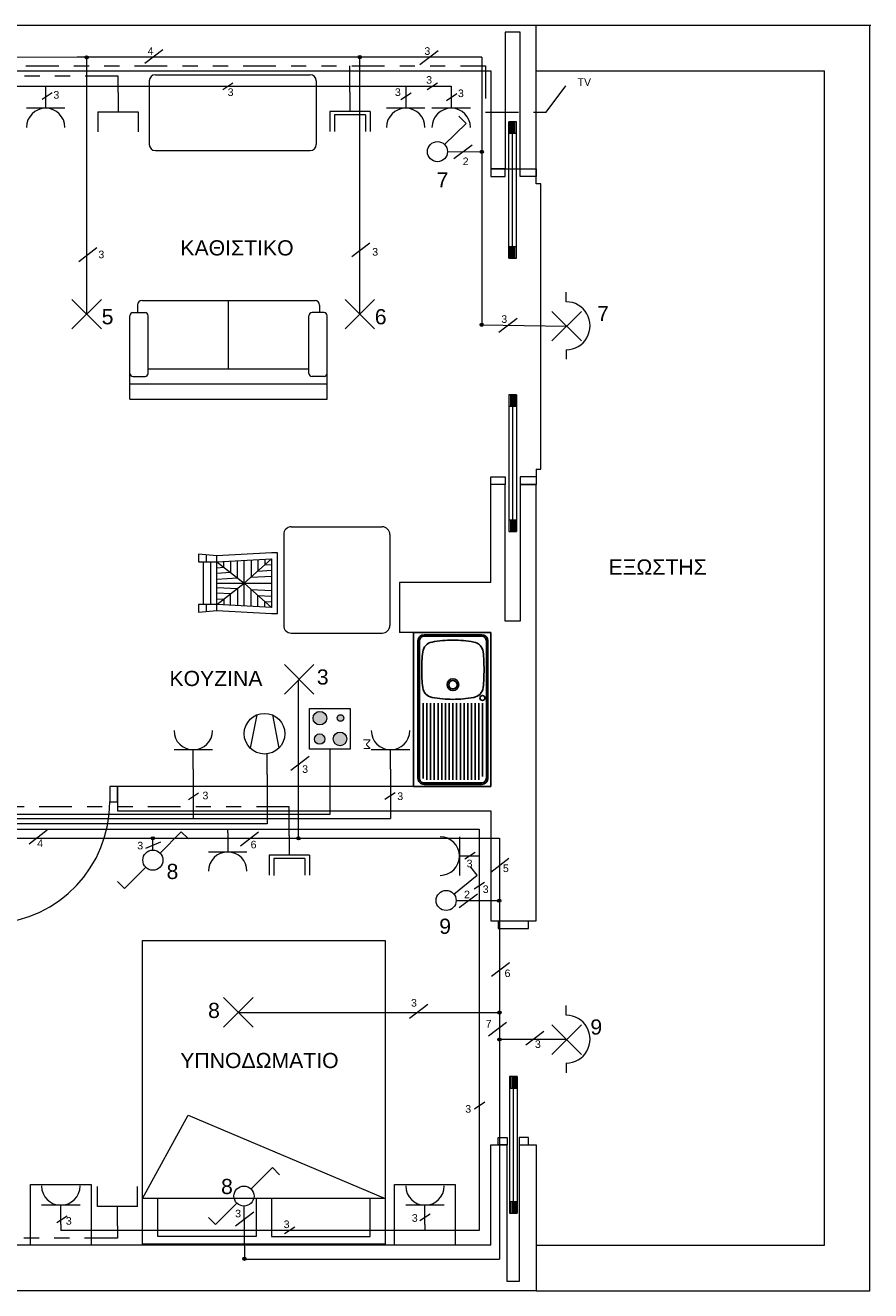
# Model space of a CAD drawing. Header units: millimetres. Extents: x -220908 to 2556, y 1427 to 330958.
# Tile 2 of 7: x 2550.79 to 2556.36, y 1426.58 to 1434.91. Entities that reach past the tile are written whole.
import ezdxf

# ---------------------------------------------------------------- set-up
doc = ezdxf.new("R2010")
doc.units = ezdxf.units.MM
doc.linetypes.add('ACAD_ISO05W100', pattern=[33, 24, -3, 0, -3, 0, -3])
doc.linetypes.add('ACAD_ISO06W100', pattern=[36, 24, -3, 0, -3, 0, -3, 0, -3])
doc.layers.add('extra syskeyes', color=7, linetype='Continuous', lineweight=9, true_color=0xdfd620)
for name, color, linetype, lineweight in [('FURNITURE-2D', 2, 'Continuous', 9), ('fwta diakoptes', 10, 'Continuous', 9), ('koufwmata', 7, 'Continuous', 20), ('mprizes', 170, 'Continuous', 9), ('mprizes kai alla', 250, 'Continuous', 9), ('toixous', 7, 'Continuous', 9), ('WINDOORS', 4, 'Continuous', 9), ('WINDOORS-2D', 3, 'Continuous', 9), ('WINDOORS-2D-GLASS', 2, 'Continuous', 9), ('WINDOORS-3D', 227, 'Continuous', 9), ('κοκκινι διακεκ', 7, 'Continuous', 9), ('συμβολα', 254, 'Continuous', 15)]:
    doc.layers.add(name, color=color, linetype=linetype, lineweight=lineweight)
doc.styles.get("Standard").update_dxf_attribs({"font": 'arial.ttf'})

# ---------------------------------------------------------------- blocks, each defined once
blk = doc.blocks.new('A$C2D3F5BEA-flat-1')
at = {"ltscale": 0.009}
for p, q in [((0.5081, 0), (0, 0)), ((0.5082, -1.0163), (0.5081, 0)), ((0, 0), (0, -1.0163)), ((0.0285, -0.9604), (0.0285, -0.0559)), ((0.0387, -0.9604), (0.0386, -0.0559)), ((0.4492, -0.0152), (0.0691, -0.0152)), ((0.4492, -0.0254), (0.0691, -0.0254)), ((0.4797, -0.9604), (0.4797, -0.0559)), ((0.4899, -0.9604), (0.4899, -0.0559)), ((0.0631, -0.4655), (0.0632, -0.9629)), ((0.0876, -0.4655), (0.0877, -0.9706)), ((0.1121, -0.4655), (0.1122, -0.9706)), ((0.1366, -0.4655), (0.1367, -0.9706)), ((0.1611, -0.4655), (0.1612, -0.9706)), ((0.1857, -0.4655), (0.1857, -0.9706)), ((0.2102, -0.4655), (0.2102, -0.9706)), ((0.2347, -0.4655), (0.2347, -0.9705)), ((0.2592, -0.4655), (0.2592, -0.9705)), ((0.2837, -0.4655), (0.2837, -0.9705)), ((0.3082, -0.4655), (0.3082, -0.9705)), ((0.3327, -0.4655), (0.3327, -0.9705)), ((0.3572, -0.4654), (0.3572, -0.9705)), ((0.3817, -0.4654), (0.3817, -0.9705)), ((0.4062, -0.4654), (0.4062, -0.9705)), ((0.4307, -0.4654), (0.4307, -0.9705)), ((0.4552, -0.4654), (0.4552, -0.9499)), ((0.0691, -0.9909), (0.4492, -0.9909)), ((0, -1.0163), (0.5082, -1.0163)), ((0.0691, -1.001), (0.4492, -1.001))]:
    blk.add_line(p, q, dxfattribs=at)
for centre, radius in [((0.2592, -0.3445), 0.0386), ((0.2592, -0.3445), 0.0279), ((0.4535, -0.4321), 0.0165)]:
    blk.add_circle(centre, radius, dxfattribs=at)
for centre, radius, start, end in [((0.0691, -0.0559), 0.0407, 90.002, 180.002), ((0.0691, -0.0559), 0.0305, 90.002, 180.002), ((0.1355, -0.1383), 0.0762, 100.38324, 172.772), ((0.2592, -0.813), 0.7622, 90.002, 100.38324), ((0.2592, -0.813), 0.7622, 79.62076, 90.002), ((0.3828, -0.1383), 0.0762, 7.232, 79.62076), ((0.4492, -0.0559), 0.0407, 0.002, 90.002), ((0.4492, -0.0559), 0.0305, 0.002, 90.002), ((1.1911, -0.2459), 1.1372, 174.08423, 180.00297), ((-0.6728, -0.2459), 1.1372, 0.00103, 5.91977), ((1.1911, -0.2459), 1.1372, 180.00103, 185.91977), ((-0.6728, -0.246), 1.1372, 354.08423, 0.00297), ((0.1356, -0.3536), 0.0762, 187.232, 259.62076), ((0.3828, -0.3536), 0.0762, 280.38324, 352.772), ((0.2591, 0.3212), 0.7622, 259.62076, 270.002), ((0.2591, 0.3212), 0.7622, 270.002, 280.38324), ((0.0691, -0.9604), 0.0407, 180.002, 270.002), ((0.0691, -0.9604), 0.0305, 180.002, 270.002), ((0.4492, -0.9604), 0.0305, 270.002, 0.002), ((0.4492, -0.9604), 0.0407, 270.002, 0.002)]:
    blk.add_arc(centre, radius, start, end, dxfattribs=at)
blk = doc.blocks.new('ecwli121-flat-1')
at = {"layer": 'FURNITURE-2D', "ltscale": 0.009}
for p, q in [((0.05, 0.62), (0.05, 0.57)), ((0.08, 0.65), (1.22, 0.65)), ((0.65, 0.2), (0.65, 0.65)), ((1.25, 0.62), (1.25, 0.57)), ((0, 0), (0, 0.55)), ((0.02, 0.57), (0.1, 0.57)), ((0.12, 0.17), (0.12, 0.55)), ((1.18, 0.17), (1.18, 0.55)), ((1.28, 0.57), (1.2, 0.57)), ((1.3, 0), (1.3, 0.55)), ((0.12, 0.2), (1.18, 0.2)), ((0, 0.1), (1.3, 0.1)), ((0.02, 0.15), (0.1, 0.15)), ((1.28, 0.15), (1.2, 0.15)), ((0, 0), (1.3, 0))]:
    blk.add_line(p, q, dxfattribs=at)
for centre, radius, start, end in [((0.08, 0.62), 0.03, 90, 180), ((1.22, 0.62), 0.03, 0, 90), ((0.02, 0.55), 0.02, 90, 180), ((0.1, 0.55), 0.02, 0, 90), ((1.2, 0.55), 0.02, 90, 180), ((1.28, 0.55), 0.02, 0, 90), ((0.02, 0.17), 0.02, 180, 270), ((0.1, 0.17), 0.02, 270, 0), ((1.2, 0.17), 0.02, 180, 270), ((1.28, 0.17), 0.02, 270, 0)]:
    blk.add_arc(centre, radius, start, end, dxfattribs=at)
blk = doc.blocks.new('ecwdi310-flat-1')
at = {"layer": 'FURNITURE-2D', "ltscale": 0.009}
for p, q in [((0, 0.3822), (0, 0.3311)), ((0.12, 0.3711), (0, 0.3822)), ((0.05, 0.3778), (0.05, 0.3311)), ((0.48, 0.3911), (0.12, 0.3711)), ((0.12, 0.0111), (0.12, 0.3711)), ((0.12, 0.3311), (0.48, 0.3511)), ((0.1651, 0.2961), (0.1651, 0.3336)), ((0.2101, 0.3361), (0.2101, 0.2611)), ((0.2552, 0.2261), (0.2552, 0.3386)), ((0.3003, 0.1911), (0.48, 0.3511)), ((0.3003, 0.0411), (0.3003, 0.3411)), ((0.3453, 0.3436), (0.3453, 0.2312)), ((0.3904, 0.3461), (0.3904, 0.2713)), ((0.4355, 0.3486), (0.4355, 0.3114)), ((0.52, 0.3911), (0.48, 0.3911)), ((0.48, 0.3511), (0.48, 0.0311)), ((0.52, -0.0089), (0.52, 0.3911)), ((0, 0.3311), (0.12, 0.3311)), ((0.03, 0.3311), (0.03, 0.0511)), ((0.08, 0.0511), (0.08, 0.3311)), ((0.12, 0.3311), (0.3003, 0.1911)), ((0.12, 0.2936), (0.1651, 0.2961)), ((0.2101, 0.2611), (0.12, 0.256)), ((0.3904, 0.2713), (0.48, 0.2764)), ((0.4355, 0.3114), (0.48, 0.3139)), ((0.12, 0.2185), (0.2552, 0.2261)), ((0.12, 0.0511), (0.3003, 0.1911)), ((0.12, 0.1911), (0.48, 0.1911)), ((0.3003, 0.1911), (0.48, 0.0311)), ((0.3453, 0.2312), (0.48, 0.2388)), ((0.12, 0.1638), (0.2552, 0.1561)), ((0.2101, 0.1211), (0.12, 0.1262)), ((0.12, 0.0887), (0.1651, 0.0861)), ((0.1651, 0.0861), (0.1651, 0.0486)), ((0.2101, 0.0461), (0.2101, 0.1211)), ((0.2552, 0.1561), (0.2552, 0.0436)), ((0.3453, 0.151), (0.48, 0.1434)), ((0.3453, 0.0386), (0.3453, 0.151)), ((0.3904, 0.1109), (0.48, 0.1058)), ((0.3904, 0.0361), (0.3904, 0.1109)), ((0, 0.0511), (0, 0)), ((0.12, 0.0511), (0, 0.0511)), ((0, 0), (0.12, 0.0111)), ((0.05, 0.0511), (0.05, 0.0044)), ((0.48, 0.0311), (0.12, 0.0511)), ((0.12, 0.0111), (0.48, -0.0089)), ((0.4355, 0.0708), (0.48, 0.0683)), ((0.4355, 0.0336), (0.4355, 0.0708)), ((0.48, -0.0089), (0.52, -0.0089))]:
    blk.add_line(p, q, dxfattribs=at)
blk = doc.blocks.new('ecwli130-flat-1')
at = {"layer": 'FURNITURE-2D', "ltscale": 0.009}
for p, q in [((0, 0.46), (0, 0.04)), ((0.04, 0.5), (1.06, 0.5)), ((1.1, 0.46), (1.1, 0.04)), ((0.04, 0), (1.06, 0))]:
    blk.add_line(p, q, dxfattribs=at)
for centre, start, end in [((0.04, 0.46), 90, 180), ((1.06, 0.46), 0, 90), ((0.04, 0.04), 180, 270), ((1.06, 0.04), 270, 0)]:
    blk.add_arc(centre, 0.04, start, end, dxfattribs=at)
blk = doc.blocks.new('ecwli133-flat-1')
at = {"layer": 'FURNITURE-2D', "ltscale": 0.009}
for p, q in [((0.05, 0.7), (0.65, 0.7)), ((0, 0.65), (0, 0.05)), ((0.7, 0.65), (0.7, 0.05)), ((0.05, 0), (0.65, 0))]:
    blk.add_line(p, q, dxfattribs=at)
for centre, start, end in [((0.05, 0.65), 90, 180), ((0.65, 0.65), 0, 90), ((0.05, 0.05), 180, 270), ((0.65, 0.05), 270, 0)]:
    blk.add_arc(centre, 0.05, start, end, dxfattribs=at)
blk = doc.blocks.new('ecwbe159-flat-1')
at = {"layer": 'FURNITURE-2D', "ltscale": 0.009}
for p, q in [((0, 0), (0.4, 0)), ((0, -0.4), (0, 0)), ((0.4, 0), (0.4, -0.4)), ((0.4, -0.4), (0, -0.4))]:
    blk.add_line(p, q, dxfattribs=at)
blk = doc.blocks.new('ecwbe159-flat-2')
at = {"layer": 'FURNITURE-2D', "ltscale": 0.009}
for p, q in [((0, 0), (0.4, 0)), ((0, -0.4), (0, 0)), ((0.4, 0), (0.4, -0.4)), ((0.4, -0.4), (0, -0.4))]:
    blk.add_line(p, q, dxfattribs=at)
blk = doc.blocks.new('ecwbe144-flat-1')
at = {"layer": 'FURNITURE-2D', "ltscale": 0.009}
for p, q in [((-1.6, 2), (0, 2)), ((-1.6, 0), (-1.6, 2)), ((0, 2), (0, 0)), ((-1.6, 0.3), (-1.3, 0.85)), ((-1.3, 0.85), (0, 0.3)), ((0, 0.3), (-1.6, 0.3)), ((-1.5, 0.05), (-1.5, 0.3)), ((-0.85, 0.3), (-0.85, 0.05)), ((-0.75, 0.3), (-0.75, 0.05)), ((-0.1, 0.05), (-0.1, 0.3)), ((0, 0), (-1.6, 0)), ((-0.85, 0.05), (-1.5, 0.05)), ((-0.75, 0.05), (-0.1, 0.05))]:
    blk.add_line(p, q, dxfattribs=at)
blk = doc.blocks.new('ecwwdbox-flat-1')
at = {"layer": 'WINDOORS-2D', "ltscale": 0.009}
for p, q in [((0.025, 0.0375), (-0.025, 0.0375)), ((-0.025, 0.0375), (-0.025, -0.0375)), ((-0.015, 0.0375), (-0.015, -0.0375)), ((-0.005, 0.0375), (-0.005, -0.0375)), ((0.005, 0.0375), (0.005, -0.0375)), ((0.015, 0.0375), (0.015, -0.0375)), ((0.025, -0.0375), (0.025, 0.0375)), ((-0.025, -0.0375), (0.025, -0.0375))]:
    blk.add_line(p, q, dxfattribs=at)
blk = doc.blocks.new('ecwwdbox-flat-2')
at = {"layer": 'WINDOORS-2D', "ltscale": 0.009}
for p, q in [((0.025, 0.0375), (-0.025, 0.0375)), ((-0.025, 0.0375), (-0.025, -0.0375)), ((-0.015, 0.0375), (-0.015, -0.0375)), ((-0.005, 0.0375), (-0.005, -0.0375)), ((0.005, 0.0375), (0.005, -0.0375)), ((0.015, 0.0375), (0.015, -0.0375)), ((0.025, -0.0375), (0.025, 0.0375)), ((-0.025, -0.0375), (0.025, -0.0375))]:
    blk.add_line(p, q, dxfattribs=at)
blk = doc.blocks.new('*U75')
at = {"layer": 'WINDOORS-2D', "ltscale": 0.009}
for p, q in [((2553.9838, 1427.9855), (2553.9838, 1427.0855)), ((2554.0338, 1427.9855), (2554.0338, 1427.0855))]:
    blk.add_line(p, q, dxfattribs=at)
at = {"layer": 'WINDOORS-2D-GLASS', "ltscale": 0.009}
blk.add_line((2554.0088, 1427.9855), (2554.0088, 1427.0855), dxfattribs=at)
at = {"ltscale": 0.009}
for name, p in [('ecwwdbox-flat-1', (2554.0088, 1427.948)), ('ecwwdbox-flat-2', (2554.0088, 1427.123))]:
    blk.add_blockref(name, p, dxfattribs=at)
blk = doc.blocks.new('ecwwdbox-flat-5')
at = {"layer": 'WINDOORS-2D', "ltscale": 0.009}
for p, q in [((-0.025, 0.0375), (-0.025, -0.0375)), ((0.025, 0.0375), (-0.025, 0.0375)), ((-0.015, -0.0375), (-0.015, 0.0375)), ((-0.005, -0.0375), (-0.005, 0.0375)), ((0.005, -0.0375), (0.005, 0.0375)), ((0.015, -0.0375), (0.015, 0.0375)), ((0.025, -0.0375), (0.025, 0.0375)), ((-0.025, -0.0375), (0.025, -0.0375))]:
    blk.add_line(p, q, dxfattribs=at)
blk = doc.blocks.new('ecwwdbox-flat-6')
at = {"layer": 'WINDOORS-2D', "ltscale": 0.009}
for p, q in [((-0.025, 0.0375), (-0.025, -0.0375)), ((0.025, 0.0375), (-0.025, 0.0375)), ((-0.015, -0.0375), (-0.015, 0.0375)), ((-0.005, -0.0375), (-0.005, 0.0375)), ((0.005, -0.0375), (0.005, 0.0375)), ((0.015, -0.0375), (0.015, 0.0375)), ((0.025, -0.0375), (0.025, 0.0375)), ((-0.025, -0.0375), (0.025, -0.0375))]:
    blk.add_line(p, q, dxfattribs=at)
blk = doc.blocks.new('*U81')
at = {"layer": 'WINDOORS-2D', "ltscale": 0.009}
for p, q in [((2553.9796, 1433.3768), (2553.9796, 1434.2768)), ((2554.0296, 1433.3768), (2554.0296, 1434.2768))]:
    blk.add_line(p, q, dxfattribs=at)
at = {"layer": 'WINDOORS-2D-GLASS', "ltscale": 0.009}
blk.add_line((2554.0046, 1433.3768), (2554.0046, 1434.2768), dxfattribs=at)
at = {"ltscale": 0.009}
for name, p in [('ecwwdbox-flat-6', (2554.0046, 1434.2393)), ('ecwwdbox-flat-5', (2554.0046, 1433.4143))]:
    blk.add_blockref(name, p, dxfattribs=at)
blk = doc.blocks.new('ecwwdbox-flat-7')
at = {"layer": 'WINDOORS-2D', "ltscale": 0.009}
for p, q in [((0.025, 0.0375), (-0.025, 0.0375)), ((-0.025, 0.0375), (-0.025, -0.0375)), ((-0.015, 0.0375), (-0.015, -0.0375)), ((-0.005, 0.0375), (-0.005, -0.0375)), ((0.005, 0.0375), (0.005, -0.0375)), ((0.015, 0.0375), (0.015, -0.0375)), ((0.025, -0.0375), (0.025, 0.0375)), ((-0.025, -0.0375), (0.025, -0.0375))]:
    blk.add_line(p, q, dxfattribs=at)
blk = doc.blocks.new('ecwwdbox-flat-8')
at = {"layer": 'WINDOORS-2D', "ltscale": 0.009}
for p, q in [((0.025, 0.0375), (-0.025, 0.0375)), ((-0.025, 0.0375), (-0.025, -0.0375)), ((-0.015, 0.0375), (-0.015, -0.0375)), ((-0.005, 0.0375), (-0.005, -0.0375)), ((0.005, 0.0375), (0.005, -0.0375)), ((0.015, 0.0375), (0.015, -0.0375)), ((0.025, -0.0375), (0.025, 0.0375)), ((-0.025, -0.0375), (0.025, -0.0375))]:
    blk.add_line(p, q, dxfattribs=at)
blk = doc.blocks.new('*U84')
at = {"layer": 'WINDOORS-2D', "ltscale": 0.009}
for p, q in [((2553.9796, 1432.4768), (2553.9796, 1431.5768)), ((2554.0296, 1432.4768), (2554.0296, 1431.5768))]:
    blk.add_line(p, q, dxfattribs=at)
at = {"layer": 'WINDOORS-2D-GLASS', "ltscale": 0.009}
blk.add_line((2554.0046, 1432.4768), (2554.0046, 1431.5768), dxfattribs=at)
at = {"ltscale": 0.009}
for name, p in [('ecwwdbox-flat-7', (2554.0046, 1432.4393)), ('ecwwdbox-flat-8', (2554.0046, 1431.6143))]:
    blk.add_blockref(name, p, dxfattribs=at)
blk = doc.blocks.new('*U85')
at = {"layer": 'WINDOORS', "ltscale": 0.009}
blk.add_blockref('*U84', (0, 0), dxfattribs=at)
at = {"layer": 'WINDOORS-2D', "ltscale": 0.009}
blk.add_blockref('*U81', (0, 0), dxfattribs=at)

msp = doc.modelspace()

# ---------------------------------------------------------------- hatches: boundary and pattern name
at = {"layer": 'mprizes kai alla'}
h = msp.add_hatch(color=256, dxfattribs=at)
h.paths.add_polyline_path([(2552.867, 1430.2553, 1), (2552.867, 1430.1659, 1)])
h.paths.add_polyline_path([(2552.8702, 1430.3702, 1), (2552.8702, 1430.3268, 1)])
h.paths.add_polyline_path([(2552.7343, 1430.3024, 1), (2552.7343, 1430.3918, 1)])
h.paths.add_polyline_path([(2552.7329, 1430.1757, 1), (2552.7329, 1430.2438, 1)])
at = {"layer": 'συμβολα', "ltscale": 0.3}
h = msp.add_hatch(color=1, dxfattribs=at)
h.dxf.hatch_style = 1
edge = h.paths.add_edge_path()
edge.add_arc((2551.197, 1434.7002), 0.0106, 0, 360)
h = msp.add_hatch(color=1, dxfattribs=at)
h.dxf.hatch_style = 1
edge = h.paths.add_edge_path()
edge.add_arc((2552.9969, 1434.7025), 0.0106, 0, 360)
at = {"layer": 'συμβολα', "lineweight": 9, "ltscale": 0.3}
h = msp.add_hatch(color=1, dxfattribs=at)
h.dxf.hatch_style = 1
edge = h.paths.add_edge_path()
edge.add_arc((2553.8012, 1434.0784), 0.0106, 0, 360)
at = {"layer": 'συμβολα', "ltscale": 0.3}
h = msp.add_hatch(color=1, dxfattribs=at)
h.dxf.hatch_style = 1
edge = h.paths.add_edge_path()
edge.add_arc((2553.8007, 1432.9389), 0.0106, 0, 360)
h = msp.add_hatch(color=1, dxfattribs=at)
h.dxf.hatch_style = 1
edge = h.paths.add_edge_path()
edge.add_arc((2551.6334, 1429.5558), 0.0106, 0, 360)
h = msp.add_hatch(color=1, dxfattribs=at)
h.dxf.hatch_style = 1
edge = h.paths.add_edge_path()
edge.add_arc((2552.5931, 1429.5553), 0.0106, 0, 360)
h = msp.add_hatch(color=1, dxfattribs=at)
h.dxf.hatch_style = 1
edge = h.paths.add_edge_path()
edge.add_arc((2553.9165, 1429.1446), 0.0106, 0, 360)
h = msp.add_hatch(color=1, dxfattribs=at)
h.dxf.hatch_style = 1
edge = h.paths.add_edge_path()
edge.add_arc((2553.9176, 1428.4078), 0.0106, 0, 360)
h = msp.add_hatch(color=1, dxfattribs=at)
h.dxf.hatch_style = 1
edge = h.paths.add_edge_path()
edge.add_arc((2553.9176, 1428.2303), 0.0106, 0, 360)
h = msp.add_hatch(color=1, dxfattribs=at)
h.dxf.hatch_style = 1
edge = h.paths.add_edge_path()
edge.add_arc((2552.2372, 1426.786), 0.0106, 0, 360)

# ---------------------------------------------------------------- linework, layer by layer
at = {"color": 3, "linetype": 'ACAD_ISO05W100', "lineweight": 9, "ltscale": 0.009}
for p, q in [((2552.9324, 1434.4717), (2552.9324, 1434.6456)), ((2552.5324, 1429.5803), (2552.5324, 1429.7631))]:
    msp.add_line(p, q, dxfattribs=at)
at = {"lineweight": 9, "ltscale": 0.009}
msp.add_line((2554.1599, 1433.8668), (2554.1599, 1433.9668), dxfattribs=at)
at = {"color": 3, "linetype": 'ACAD_ISO05W100', "lineweight": 9, "ltscale": 0.009}
msp.add_lwpolyline([(2554.2263, 1434.3402), (2554.3829, 1434.5523)], dxfattribs=at)
at = {"layer": 'extra syskeyes', "ltscale": 0.009}
for p, q in [((2552.8, 1430.008), (2552.8, 1429.7118)), ((2552.3866, 1429.9761), (2552.3866, 1429.736)), ((2551.0557, 1429.7118), (2550.6426, 1429.7118)), ((2552.8, 1429.7118), (2551.0557, 1429.7118)), ((2552.3866, 1429.736), (2552.3866, 1429.6858)), ((2552.3866, 1429.6858), (2552.3866, 1429.6517)), ((2552.3866, 1429.6517), (2550.4516, 1429.6517))]:
    msp.add_line(p, q, dxfattribs=at)
at = {"layer": 'fwta diakoptes', "color": 1, "ltscale": 0.009}
for p, q in [((2550.1598, 1434.7049), (2551.1973, 1434.7021)), ((2551.1973, 1433.0091), (2551.1973, 1434.7021)), ((2552.9973, 1433.0091), (2552.9973, 1434.7021)), ((2553.8006, 1432.9383), (2554.3604, 1432.9298)), ((2552.5925, 1429.5557), (2552.5925, 1430.5989)), ((2550.3964, 1429.5557), (2553.9178, 1429.5557)), ((2551.6339, 1429.4779), (2551.634, 1429.5557)), ((2553.6324, 1429.1457), (2553.9172, 1429.1463)), ((2552.1973, 1428.4091), (2553.9172, 1428.4091)), ((2554.3604, 1428.2298), (2553.9172, 1428.2298)), ((2552.2339, 1427.1328), (2552.2372, 1426.7827)), ((2552.2372, 1426.7827), (2553.9172, 1426.7827))]:
    msp.add_line(p, q, dxfattribs=at)
at = {"layer": 'fwta diakoptes', "color": 1, "lineweight": 9, "ltscale": 0.009}
for p, q in [((2553.801, 1434.7021), (2551.1339, 1434.7021)), ((2553.801, 1434.7021), (2553.801, 1434.1118)), ((2553.5754, 1434.0794), (2553.8006, 1434.0784)), ((2553.8006, 1434.0784), (2553.8006, 1432.9383)), ((2553.9178, 1429.5557), (2553.9172, 1426.7827))]:
    msp.add_line(p, q, dxfattribs=at)
at = {"layer": 'fwta diakoptes', "lineweight": 9, "ltscale": 0.009}
msp.add_line((2553.801, 1434.1118), (2553.8006, 1434.0784), dxfattribs=at)
at = {"layer": 'fwta diakoptes', "lineweight": 9}
for points in [[(2551.5795, 1434.6616), (2551.6991, 1434.7528)], [(2553.3932, 1434.6546), (2553.5128, 1434.7458)], [(2553.6177, 1434.0337), (2553.7373, 1434.1248)], [(2551.1456, 1433.3561), (2551.2652, 1433.4473)], [(2552.9444, 1433.3887), (2553.064, 1433.4798)], [(2553.9139, 1432.8911), (2554.0335, 1432.9822)], [(2552.5439, 1430.0055), (2552.6635, 1430.0967)], [(2550.8183, 1429.5197), (2550.9379, 1429.6108)], [(2552.2108, 1429.5067), (2552.3304, 1429.5978)], [(2551.5873, 1429.4918), (2551.6852, 1429.5327)], [(2553.8599, 1429.3332), (2553.9795, 1429.4244)], [(2553.6528, 1429.0989), (2553.7724, 1429.1901)], [(2553.8649, 1428.6465), (2553.9845, 1428.7377)], [(2553.3253, 1428.3715), (2553.4449, 1428.4626)], [(2553.845, 1428.2539), (2553.9646, 1428.345)], [(2554.0913, 1428.1942), (2554.2109, 1428.2853)], [(2552.1786, 1427.0033), (2552.2982, 1427.0944)]]:
    msp.add_lwpolyline(points, dxfattribs=at)
at = {"layer": 'koufwmata', "lineweight": 9, "ltscale": 0.009}
for p, q in [((2553.8599, 1433.9668), (2553.8599, 1433.9168)), ((2553.9545, 1433.9668), (2553.8599, 1433.9668)), ((2553.9545, 1433.9168), (2553.9545, 1433.9668)), ((2554.0545, 1433.9168), (2554.0545, 1433.9668)), ((2554.0545, 1433.9668), (2554.1599, 1433.9668)), ((2554.1599, 1433.9668), (2554.1599, 1433.9168)), ((2553.8599, 1433.9168), (2553.9545, 1433.9168)), ((2554.1599, 1433.9168), (2554.0545, 1433.9168)), ((2554.1899, 1431.9868), (2554.1899, 1433.8668)), ((2553.86, 1431.9368), (2553.9546, 1431.9368)), ((2553.86, 1431.8868), (2553.86, 1431.9368)), ((2553.9546, 1431.9368), (2553.9546, 1431.8868)), ((2554.0546, 1431.9368), (2554.0546, 1431.8868)), ((2554.16, 1431.9368), (2554.0546, 1431.9368)), ((2554.1599, 1431.9868), (2554.1599, 1431.8868)), ((2554.1599, 1431.9868), (2554.1899, 1431.9868)), ((2553.9546, 1431.8868), (2553.86, 1431.8868)), ((2554.0546, 1431.8868), (2554.16, 1431.8868)), ((2551.3999, 1429.796), (2551.3999, 1429.896)), ((2553.9099, 1429.0118), (2553.9099, 1428.9618)), ((2554.1099, 1428.9618), (2554.1099, 1429.0118)), ((2553.9099, 1428.9618), (2554.1099, 1428.9618)), ((2553.9099, 1427.5855), (2553.9688, 1427.5855)), ((2553.9099, 1427.5355), (2553.9099, 1427.5855)), ((2553.9688, 1427.5855), (2553.9688, 1427.5355)), ((2554.0488, 1427.5855), (2554.0488, 1427.5355)), ((2554.1099, 1427.5855), (2554.0488, 1427.5855)), ((2554.1099, 1427.5355), (2554.1099, 1427.5855)), ((2553.9688, 1427.5355), (2553.9099, 1427.5355)), ((2554.0488, 1427.5355), (2554.1099, 1427.5355))]:
    msp.add_line(p, q, dxfattribs=at)
at = {"layer": 'koufwmata', "lineweight": 9}
for p, q in [((2553.9796, 1431.9868), (2553.9796, 1431.9868)), ((2553.9796, 1431.9368), (2553.9796, 1431.9368)), ((2554.0296, 1431.9868), (2554.0296, 1431.9868)), ((2554.0296, 1431.9368), (2554.0296, 1431.9368))]:
    msp.add_line(p, q, dxfattribs=at)
msp.add_lwpolyline([(2551.3999, 1429.896), (2551.3499, 1429.896), (2551.3499, 1429.796), (2551.3999, 1429.796)], dxfattribs=at)
for points in [[(2554.0545, 1433.9668, 0), (2554.0545, 1434.8668, 0), (2553.9545, 1434.8668, 0), (2553.9545, 1433.9668, 0)], [(2554.0546, 1431.8868, 0), (2554.0546, 1430.9868, 0), (2553.9546, 1430.9868, 0), (2553.9546, 1431.8868, 0)], [(2554.0488, 1427.5355, 0), (2554.0488, 1426.6355, 0), (2553.9688, 1426.6355, 0), (2553.9688, 1427.5355, 0)]]:
    msp.add_polyline3d(points, dxfattribs=at)
at = {"layer": 'koufwmata', "lineweight": 9, "ltscale": 0.009}
msp.add_arc((2550.5462, 1429.7974), 0.8036, 273.11275, 359.89633, dxfattribs=at)
at = {"layer": 'mprizes', "color": 5, "lineweight": 9, "ltscale": 0.009}
for p, q in [((2550.1, 1434.5118), (2553.6, 1434.5118)), ((2553.7832, 1426.9728), (2551.0269, 1426.9728))]:
    msp.add_line(p, q, dxfattribs=at)
at = {"layer": 'mprizes', "color": 5, "ltscale": 0.009}
for p, q in [((2551.9, 1430.0118), (2551.9, 1429.6858)), ((2553.2, 1430.0118), (2553.2, 1429.6858)), ((2550.5559, 1429.6858), (2553.2, 1429.6858)), ((2550.6073, 1429.6158), (2553.7832, 1429.6158)), ((2553.7832, 1429.6158), (2553.7832, 1426.9728))]:
    msp.add_line(p, q, dxfattribs=at)
at = {"layer": 'mprizes', "lineweight": 9}
for points in [[(2552.0936, 1434.4889), (2552.1613, 1434.5335)], [(2553.4416, 1434.4889), (2553.5093, 1434.5335)], [(2550.903, 1434.4254), (2550.9707, 1434.47)], [(2553.2687, 1434.4227), (2553.3364, 1434.4673)], [(2553.5683, 1434.4169), (2553.636, 1434.4615)], [(2551.8676, 1429.8104), (2551.9353, 1429.855)], [(2553.1624, 1429.8127), (2553.2302, 1429.8574)], [(2553.6897, 1429.4197), (2553.7575, 1429.4643)], [(2553.7506, 1429.2229), (2553.8183, 1429.2675)], [(2553.7532, 1427.7746), (2553.8209, 1427.8193)], [(2551.0011, 1427.0251), (2551.0688, 1427.0697)], [(2553.3927, 1427.037), (2553.4604, 1427.0816)], [(2552.5006, 1426.9519), (2552.5683, 1426.9965)]]:
    msp.add_lwpolyline(points, dxfattribs=at)
at = {"layer": 'mprizes kai alla', "ltscale": 0.009}
for p, q in [((2550.9269, 1434.5118), (2550.9269, 1434.3655)), ((2553.3, 1434.5118), (2553.3, 1434.3655)), ((2551.4042, 1434.4697), (2551.4042, 1434.3428)), ((2552.9324, 1434.4717), (2552.9324, 1434.3448)), ((2551.0538, 1434.3655), (2550.8, 1434.3655)), ((2551.2718, 1434.3428), (2551.5366, 1434.3428)), ((2551.2718, 1434.3428), (2551.2718, 1434.2104)), ((2551.5366, 1434.3428), (2551.5366, 1434.2104)), ((2552.8, 1434.3448), (2552.8, 1434.2124)), ((2553.0648, 1434.3448), (2552.8, 1434.3448)), ((2553.0648, 1434.3448), (2553.0648, 1434.2124)), ((2552.83, 1434.3222), (2552.83, 1434.2118)), ((2553.0352, 1434.3222), (2552.83, 1434.3222)), ((2553.0352, 1434.3222), (2553.0352, 1434.2123)), ((2551.2947, 1433.1064), (2551.1, 1432.9117)), ((2551.1, 1433.1064), (2551.2947, 1432.9117)), ((2553.0947, 1433.1064), (2552.9, 1432.9118)), ((2552.9, 1433.1064), (2553.0947, 1432.9118)), ((2554.4577, 1432.8325), (2554.2631, 1433.0272)), ((2554.4577, 1433.0272), (2554.2631, 1432.8325)), ((2554.3577, 1432.7748), (2554.3577, 1432.7118)), ((2552.6947, 1430.7011), (2552.5, 1430.5064)), ((2552.5, 1430.7011), (2552.6947, 1430.5064)), ((2552.6659, 1430.4118), (2552.9341, 1430.4118)), ((2552.6659, 1430.1436), (2552.6659, 1430.4118)), ((2552.9341, 1430.4118), (2552.9341, 1430.1436)), ((2552.2356, 1430.2448), (2552.2356, 1430.2448)), ((2552.0269, 1430.1386), (2551.7731, 1430.1386)), ((2551.9, 1430.0118), (2551.9, 1430.1386)), ((2552.3866, 1429.9761), (2552.3866, 1430.1118)), ((2552.9341, 1430.1436), (2552.6659, 1430.1436)), ((2552.8, 1430.1436), (2552.8, 1430.008)), ((2552.8, 1430.1436), (2552.8, 1430.1436)), ((2553.3269, 1430.1386), (2553.0731, 1430.1386)), ((2553.2, 1430.0118), (2553.2, 1430.1386)), ((2551.6806, 1429.4586), (2551.821, 1429.5989)), ((2551.821, 1429.5989), (2551.8678, 1429.5521)), ((2552.1269, 1429.5924), (2552.1269, 1429.4655)), ((2552.5324, 1429.5717), (2552.5324, 1429.4448)), ((2553.6538, 1429.5655), (2553.6538, 1429.3118)), ((2552.2538, 1429.4655), (2552, 1429.4655)), ((2552.4, 1429.4448), (2552.4, 1429.3124)), ((2552.6648, 1429.4448), (2552.4, 1429.4448)), ((2552.43, 1429.4222), (2552.43, 1429.3118)), ((2552.6352, 1429.4222), (2552.43, 1429.4222)), ((2552.6352, 1429.4222), (2552.6352, 1429.3123)), ((2552.6648, 1429.4448), (2552.6648, 1429.3124)), ((2553.7807, 1429.4387), (2553.6538, 1429.4387)), ((2551.4466, 1429.2246), (2551.587, 1429.365)), ((2553.7715, 1429.3134), (2553.7297, 1429.3647)), ((2551.3999, 1429.2714), (2551.4466, 1429.2246)), ((2553.6176, 1429.188), (2553.7715, 1429.3134)), ((2552.2947, 1428.5064), (2552.1, 1428.3118)), ((2552.1, 1428.5064), (2552.2947, 1428.3118)), ((2554.3577, 1428.3902), (2554.3577, 1428.4533)), ((2554.4577, 1428.1325), (2554.2631, 1428.3272)), ((2554.4577, 1428.3272), (2554.2631, 1428.1325)), ((2554.3577, 1428.0748), (2554.3577, 1428.0118)), ((2552.2807, 1427.2457), (2552.4211, 1427.3861)), ((2552.4211, 1427.3861), (2552.4679, 1427.3393)), ((2551.2676, 1427.1298), (2551.2676, 1427.2622)), ((2551.5324, 1427.1298), (2551.5324, 1427.2622)), ((2551.1538, 1427.1386), (2550.9, 1427.1386)), ((2551.0269, 1427.0118), (2551.0269, 1427.1386)), ((2551.5324, 1427.1298), (2551.2676, 1427.1298)), ((2551.4, 1427.0029), (2551.4, 1427.1298)), ((2552.0467, 1427.0118), (2552.1871, 1427.1522)), ((2553.5538, 1427.1386), (2553.3, 1427.1386)), ((2553.4269, 1427.0118), (2553.4269, 1427.1386)), ((2551.0269, 1427.0118), (2551.0269, 1426.9728)), ((2552, 1427.0586), (2552.0467, 1427.0118)), ((2553.4269, 1427.0118), (2553.4269, 1426.9728))]:
    msp.add_line(p, q, dxfattribs=at)
at = {"layer": 'mprizes kai alla', "lineweight": 9, "ltscale": 0.009}
for p, q in [((2553.6, 1434.5118), (2553.6, 1434.3655)), ((2553.4269, 1434.3655), (2553.1731, 1434.3655)), ((2553.7269, 1434.3655), (2553.4731, 1434.3655)), ((2553.5563, 1434.1259), (2553.6974, 1434.2656)), ((2553.6974, 1434.2656), (2553.6508, 1434.3126)), ((2553.801, 1434.1118), (2553.801, 1434.1118)), ((2554.3577, 1433.0902), (2554.3577, 1433.1533))]:
    msp.add_line(p, q, dxfattribs=at)
at = {"layer": 'mprizes kai alla', "ltscale": 0.1}
for p, q in [((2552.3184, 1430.3687), (2552.2749, 1430.15)), ((2552.421, 1430.3687), (2552.4645, 1430.15))]:
    msp.add_line(p, q, dxfattribs=at)
at = {"layer": 'mprizes kai alla', "color": 5, "ltscale": 0.009}
msp.add_line((2552.1269, 1429.5924), (2552.1269, 1429.6158), dxfattribs=at)
at = {"layer": 'mprizes kai alla'}
msp.add_lwpolyline([(2552.5324, 1429.5717), (2552.5324, 1429.5888)], dxfattribs=at)
at = {"layer": 'mprizes kai alla', "lineweight": 9, "ltscale": 0.009}
msp.add_circle((2553.5092, 1434.0794), 0.0662, dxfattribs=at)
at = {"layer": 'mprizes kai alla', "ltscale": 0.009}
for centre, radius in [((2552.3697, 1430.2448), 0.1341), ((2552.7343, 1430.3471), 0.0447), ((2552.8702, 1430.3485), 0.0217), ((2552.867, 1430.2106), 0.0447), ((2552.7329, 1430.2097), 0.034), ((2551.6338, 1429.4118), 0.0662), ((2553.5663, 1429.1463), 0.0662), ((2552.2339, 1427.199), 0.0662)]:
    msp.add_circle(centre, radius, dxfattribs=at)
for centre, radius, start, end in [((2550.9269, 1434.2386), 0.1269, 0, 180), ((2554.3577, 1432.9325), 0.1577, 269.99999, 90.00001), ((2551.9, 1430.2655), 0.1269, 180, 0), ((2553.2, 1430.2655), 0.1269, 180, 0), ((2553.5269, 1429.4387), 0.1269, 270, 90), ((2552.1269, 1429.3386), 0.1269, 0, 180), ((2554.3577, 1428.2325), 0.1577, 269.99999, 90.00001), ((2551.0269, 1427.2655), 0.1269, 180, 0), ((2553.4269, 1427.2655), 0.1269, 180, 0)]:
    msp.add_arc(centre, radius, start, end, dxfattribs=at)
at = {"layer": 'mprizes kai alla', "lineweight": 9, "ltscale": 0.009}
for centre in [(2553.3, 1434.2386), (2553.6, 1434.2386)]:
    msp.add_arc(centre, 0.1269, 0, 180, dxfattribs=at)
at = {"layer": 'toixous', "lineweight": 9, "ltscale": 0.009}
for p, q in [((2547.93, 1434.9118), (2554.16, 1434.9118)), ((2554.16, 1434.9118), (2556.3646, 1434.9118)), ((2554.16, 1433.9668), (2554.16, 1434.9118)), ((2550, 1434.6118), (2553.86, 1434.6118)), ((2553.86, 1434.6118), (2553.86, 1433.9668)), ((2554.16, 1434.6118), (2556.0599, 1434.6118)), ((2553.86, 1433.9668), (2554.16, 1433.9668)), ((2553.9545, 1431.8868), (2553.86, 1431.8868)), ((2553.86, 1431.2418), (2553.86, 1431.8868)), ((2554.1599, 1431.8868), (2554.0545, 1431.8868)), ((2554.1599, 1429.0118), (2554.1599, 1431.8868)), ((2551.3999, 1429.896), (2551.3999, 1429.736)), ((2553.8599, 1429.0118), (2554.1599, 1429.0118)), ((2553.8599, 1427.5355), (2553.9688, 1427.5355)), ((2553.8599, 1426.8755), (2553.8599, 1427.5355)), ((2554.0488, 1427.5355), (2554.1599, 1427.5355)), ((2554.1599, 1427.5355), (2554.1599, 1426.5755))]:
    msp.add_line(p, q, dxfattribs=at)
at = {"layer": 'toixous', "ltscale": 0.009}
for p, q in [((2556.3599, 1426.5755), (2556.3599, 1434.9118)), ((2556.0599, 1426.8755), (2556.0599, 1434.6118)), ((2553.26, 1431.2418), (2553.26, 1430.9123)), ((2553.86, 1431.2418), (2553.26, 1431.2418)), ((2553.86, 1429.896), (2551.3999, 1429.896)), ((2551.3999, 1429.736), (2553.8599, 1429.736)), ((2553.8599, 1429.736), (2553.8599, 1429.0118)), ((2553.8599, 1426.8755), (2550.4999, 1426.8755)), ((2554.1599, 1426.8755), (2556.0599, 1426.8755)), ((2554.1599, 1426.5755), (2550.2, 1426.5755)), ((2554.1599, 1426.5755), (2556.3599, 1426.5755))]:
    msp.add_line(p, q, dxfattribs=at)
at = {"layer": 'toixous', "color": 0, "lineweight": 9, "ltscale": 0.009}
msp.add_line((2553.3518, 1430.9123), (2553.26, 1430.9123), dxfattribs=at)
at = {"layer": 'toixous', "color": 0, "ltscale": 0.009}
msp.add_line((2553.8599, 1430.9123), (2553.86, 1429.896), dxfattribs=at)
at = {"layer": 'WINDOORS-2D', "lineweight": 9, "ltscale": 0.009}
msp.add_line((2554.1899, 1433.8668), (2554.1599, 1433.8668), dxfattribs=at)
at = {"layer": 'WINDOORS-3D', "lineweight": 9}
for p, q in [((2553.9795, 1433.9168), (2553.9795, 1433.9168)), ((2553.9795, 1433.8668), (2553.9795, 1433.8668)), ((2554.0295, 1433.9168), (2554.0295, 1433.9168)), ((2554.0295, 1433.8668), (2554.0295, 1433.8668))]:
    msp.add_line(p, q, dxfattribs=at)
at = {"layer": 'κοκκινι διακεκ', "color": 1, "lineweight": 9, "ltscale": 0.009}
for p, q in [((2551.4042, 1434.4697), (2551.4042, 1434.5764)), ((2551.4, 1427.0029), (2551.4, 1426.9225))]:
    msp.add_line(p, q, dxfattribs=at)
at = {"layer": 'κοκκινι διακεκ', "color": 1, "linetype": 'ACAD_ISO05W100', "lineweight": 9, "ltscale": 0.009}
msp.add_line((2551.4, 1426.9225), (2550.5203, 1426.9216), dxfattribs=at)
at = {"layer": 'συμβολα', "color": 3, "linetype": 'ACAD_ISO05W100', "lineweight": 9, "ltscale": 0.009}
for p, q in [((2550.0808, 1434.6456), (2553.8266, 1434.6456)), ((2553.8266, 1434.6456), (2553.8266, 1434.3402)), ((2553.8266, 1434.3402), (2554.2263, 1434.3402)), ((2552.5324, 1429.7631), (2550.7239, 1429.7631))]:
    msp.add_line(p, q, dxfattribs=at)
at = {"layer": 'συμβολα', "color": 1, "linetype": 'ACAD_ISO06W100', "lineweight": 9, "ltscale": 0.009}
msp.add_line((2551.4042, 1434.5764), (2550.0241, 1434.5752), dxfattribs=at)
at = {"layer": 'συμβολα', "color": 1, "ltscale": 0.3}
for centre in [(2551.197, 1434.7002), (2552.9969, 1434.7025), (2553.8007, 1432.9389), (2551.6334, 1429.5558), (2552.5931, 1429.5553), (2553.9165, 1429.1446), (2553.9176, 1428.4078), (2553.9176, 1428.2303), (2552.2372, 1426.786)]:
    msp.add_circle(centre, 0.0106, dxfattribs=at)
at = {"layer": 'συμβολα', "color": 1, "lineweight": 9, "ltscale": 0.3}
msp.add_circle((2553.8012, 1434.0784), 0.0106, dxfattribs=at)

# ---------------------------------------------------------------- block references
at = {"color": 3, "ltscale": 0.009}
for name, p in [('ecwli130-flat-1', (2551.6098, 1434.0864)), ('ecwli121-flat-1', (2551.4824, 1432.4488)), ('ecwli133-flat-1', (2552.4956, 1430.908)), ('ecwdi310-flat-1', (2551.9351, 1431.045)), ('A$C2D3F5BEA-flat-1', (2553.3518, 1430.9123))]:
    msp.add_blockref(name, p, dxfattribs=at)
at = {"ltscale": 0.009}
for name, p in [('ecwbe144-flat-1', (2553.1652, 1426.8819)), ('ecwbe159-flat-2', (2550.8261, 1427.2755)), ('ecwbe159-flat-1', (2553.2259, 1427.2755))]:
    msp.add_blockref(name, p, dxfattribs=at)
at = {"layer": 'koufwmata', "lineweight": 9, "ltscale": 0.009}
for name in ['*U85', '*U75']:
    msp.add_blockref(name, (0, 0), dxfattribs=at)

# ---------------------------------------------------------------- texts
at = {"color": 1, "lineweight": 100, "ltscale": 0.009}
for s, p in [('4', (2551.5988, 1434.7172)), ('3', (2551.2744, 1433.3771)), ('3', (2553.0791, 1433.3944)), ('3', (2553.9297, 1432.9515)), ('3', (2552.6175, 1429.9869)), ('4', (2550.8713, 1429.4985)), ('3', (2551.531, 1429.4829)), ('6', (2552.2777, 1429.4898)), ('5', (2553.9405, 1429.3333)), ('2', (2553.6844, 1429.1609)), ('6', (2553.9515, 1428.6416)), ('3', (2553.3349, 1428.447)), ('7', (2553.8273, 1428.3092)), ('3', (2554.1514, 1428.1751)), ('3', (2552.1757, 1427.0587))]:
    msp.add_text(s, height=0.05, dxfattribs=at).set_placement(p)
at = {"color": 1, "lineweight": 9, "ltscale": 0.009}
for s, p in [('3', (2553.423, 1434.7172)), ('2', (2553.6754, 1433.9907))]:
    msp.add_text(s, height=0.05, dxfattribs=at).set_placement(p)
at = {"color": 3, "linetype": 'ACAD_ISO05W100', "lineweight": 9, "ltscale": 0.009, "insert": (2554.4323, 1434.5626), "char_height": 0.05, "width": 0.148351, "attachment_point": 1}
msp.add_mtext('TV', dxfattribs=at)
at = {"layer": 'extra syskeyes', "color": 18, "linetype": 'ACAD_ISO06W100', "lineweight": 9, "ltscale": 0.009, "true_color": 0x000000}
msp.add_text('7', height=0.1, dxfattribs=at).set_placement((2553.5037, 1433.8433))
at = {"layer": 'extra syskeyes', "color": 18, "ltscale": 0.009, "true_color": 0x000000}
for s, p in [('ΚΑΘΙΣΤΙΚΟ', (2551.815, 1433.3956)), ('ΕΞΩΣΤΗΣ', (2554.6367, 1431.2933)), ('ΚΟΥΖΙΝΑ', (2551.7427, 1430.5589)), ('ΥΠΝΟΔΩΜΑΤΙΟ', (2551.8141, 1428.0421))]:
    msp.add_text(s, height=0.1, dxfattribs=at).set_placement(p)
at = {"layer": 'extra syskeyes', "color": 18, "linetype": 'ACAD_ISO06W100', "lineweight": 100, "ltscale": 0.009, "true_color": 0x000000}
for s, p in [('5', (2551.2962, 1432.942)), ('6', (2553.0962, 1432.942)), ('7', (2554.5614, 1432.9628)), ('3', (2552.7141, 1430.5685)), ('8', (2551.7238, 1429.2876)), ('9', (2553.5208, 1428.9263)), ('8', (2551.9975, 1428.372)), ('9', (2554.517, 1428.2628)), ('8', (2552.0829, 1427.2121))]:
    msp.add_text(s, height=0.1, dxfattribs=at).set_placement(p)
at = {"layer": 'mprizes', "lineweight": 9, "ltscale": 0.009}
for p in [(2553.4346, 1434.5269), (2553.6443, 1434.4388)]:
    msp.add_text('3', height=0.05, dxfattribs=at).set_placement(p)
at = {"layer": 'mprizes', "lineweight": 100, "ltscale": 0.009}
for p in [(2550.978, 1434.4283), (2552.1264, 1434.4465), (2553.2287, 1434.4465), (2551.9604, 1429.8128), (2553.2444, 1429.8081), (2553.7014, 1429.365), (2553.8076, 1429.1955), (2553.6925, 1427.748), (2551.06, 1427.0103), (2552.4956, 1426.9879), (2553.3401, 1427.0294)]:
    msp.add_text('3', height=0.05, dxfattribs=at).set_placement(p)
at = {"layer": 'mprizes kai alla', "insert": (2553.0716, 1430.1444), "char_height": 0.06271, "width": 0.085842, "attachment_point": 1, "rotation": 180}
msp.add_mtext('{\\fArial|b0|i0|c161|p34;Σ}', dxfattribs=at)

doc.saveas('drawing.dxf')
